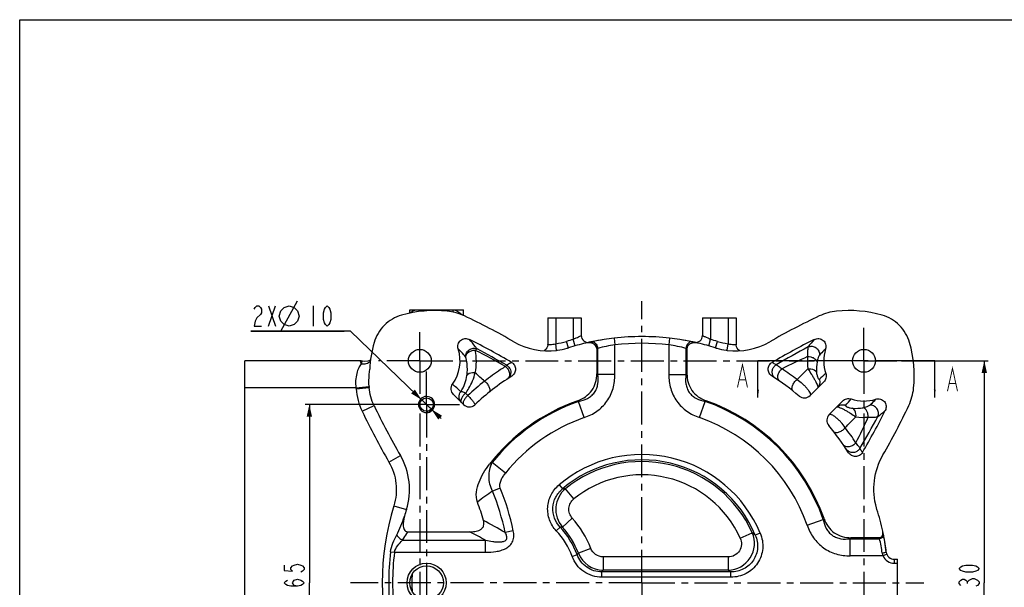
# Model space of a CAD drawing. Header units: millimetres. Extents: x 0 to 1188, y 0 to 840.
# Tile 2 of 3: x 0 to 732, y 418 to 840. Entities that reach past the tile are written whole.
import ezdxf

# ---------------------------------------------------------------- set-up
doc = ezdxf.new("R2010")
doc.units = ezdxf.units.MM
doc.header["$LTSCALE"] = 65.34
doc.linetypes.add('CENTER', pattern=[0.6, 0.375, -0.075, 0.075, -0.075])
doc.layers.get('0').update_dxf_attribs({"linetype": 'CONTINUOUS'})
for name, color, linetype in [('304103000011_DXF_AXIS', 7, 'CONTINUOUS'), ('304103000011DXF_CONTINUOUS_LINE', 7, 'CONTINUOUS'), ('JISHUZILIAO1_DXF_DIMENSION', 7, 'CONTINUOUS'), ('JISHUZILIAO1_DXF_FORMAT', 7, 'CONTINUOUS'), ('JISHUZILIAO1_DXF_HATCHING', 7, 'CONTINUOUS')]:
    doc.layers.add(name, color=color, linetype=linetype)
doc.styles.get("Standard").update_dxf_attribs({"font": 'txt', "width": 0.7})
doc.dimstyles.new('DIMSTYLE_1', dxfattribs={"dimtxt": 15, "dimasz": 9, "dimexe": 1.5, "dimexo": 0, "dimgap": 1.875, "dimtad": 1, "dimdsep": 46, "dimtxsty": 'Standard', "dimblk": '_FILLED', "dimblk1": '_FILLED', "dimblk2": '_FILLED', "dimcen": 0.09, "dimclrt": 5, "dimazin": 2, "dimtp": 0.5, "dimtm": 0.5, "dimtfac": 1, "dimtofl": 0, "dimtmove": 0, "dimatfit": 3, "dimldrblk": '_FILLED', "dimfxl": 0, "dimtolj": 1, "dimarcsym": 0})
doc.dimstyles.new('DIMSTYLE_2', dxfattribs={"dimtxt": 15, "dimasz": 9, "dimexe": 1.5, "dimexo": 0, "dimtad": 1, "dimdsep": 46, "dimtxsty": 'Standard', "dimblk": '_FILLED', "dimblk1": '_FILLED', "dimblk2": '_FILLED', "dimcen": 0.09, "dimclrt": 5, "dimazin": 2, "dimtp": 0.2, "dimtm": 0.2, "dimtfac": 1, "dimtmove": 0, "dimatfit": 2, "dimldrblk": '_FILLED', "dimfxl": 0, "dimtolj": 1, "dimarcsym": 0})
doc.dimstyles.get("Standard").update_dxf_attribs({"dimtxt": 7, "dimasz": 9, "dimexe": 1.5, "dimexo": 0, "dimtad": 1, "dimdsep": 46, "dimtxsty": 'Standard', "dimblk": '_FILLED', "dimblk1": '_FILLED', "dimblk2": '_FILLED', "dimcen": 0.09, "dimclrt": 5, "dimazin": 2, "dimtol": 1, "dimtp": 0.01, "dimtm": 0.01, "dimtfac": 1, "dimtofl": 0, "dimtmove": 0, "dimatfit": 3, "dimldrblk": '_FILLED', "dimfxl": 0, "dimtolj": 1, "dimarcsym": 0})

# ---------------------------------------------------------------- blocks, each defined once
blk = doc.blocks.new('_FILLED')
at = {"color": 0, "linetype": 'ByBlock'}
blk.add_solid([(0, 0), (-1, 0.222), (-1, -0.222)], dxfattribs=at)
blk = doc.blocks.new('*D2')
at = {"layer": 'JISHUZILIAO1_DXF_DIMENSION', "color": 2, "linetype": 'Continuous', "transparency": 16777216}
for p, q in [((277.48, 553.88), (212.23, 553.88)), ((215.23, 553.88), (215.23, 421.38)), ((215.23, 288.88), (215.23, 421.38)), ((273.76, 288.88), (212.23, 288.88))]:
    blk.add_line(p, q, dxfattribs=at)
at = {"layer": 'JISHUZILIAO1_DXF_DIMENSION', "color": 2, "linetype": 'Continuous', "transparency": 16777216, "xscale": 9, "yscale": 9, "zscale": 9}
for p, rotation in [((215.23, 553.88), 90), ((215.23, 288.88), 270)]:
    blk.add_blockref('_FILLED', p, dxfattribs=dict(at, rotation=rotation))
blk = doc.blocks.new('*D3')
at = {"layer": 'JISHUZILIAO1_DXF_DIMENSION', "color": 2, "linetype": 'Continuous', "transparency": 16777216}
for p, q in [((245.72, 608.42), (171.72, 608.42)), ((171.72, 608.42), (241.22, 608.42)), ((302.32, 553.88), (245.72, 608.42)), ((298.72, 557.35), (298.72, 557.35)), ((298.72, 557.35), (302.32, 553.88)), ((305.92, 550.41), (302.32, 553.88)), ((302.32, 553.88), (313.12, 543.47)), ((305.92, 550.41), (305.92, 550.41))]:
    blk.add_line(p, q, dxfattribs=at)
at = {"layer": 'JISHUZILIAO1_DXF_DIMENSION', "color": 2, "linetype": 'Continuous', "transparency": 16777216, "xscale": 9, "yscale": 9, "zscale": 9}
for p, rotation in [((298.72, 557.35), 316.0575198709), ((305.92, 550.41), 136.0575198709)]:
    blk.add_blockref('_FILLED', p, dxfattribs=dict(at, rotation=rotation))
blk = doc.blocks.new('*D9')
at = {"layer": 'JISHUZILIAO1_DXF_DIMENSION', "color": 2, "linetype": 'Continuous', "transparency": 16777216}
for p, q in [((664.32, 586.38), (719.74, 586.38)), ((716.74, 586.38), (716.74, 421.38)), ((716.74, 256.38), (716.74, 421.38)), ((664.32, 256.38), (719.74, 256.38))]:
    blk.add_line(p, q, dxfattribs=at)
at = {"layer": 'JISHUZILIAO1_DXF_DIMENSION', "color": 2, "linetype": 'Continuous', "transparency": 16777216, "xscale": 9, "yscale": 9, "zscale": 9}
for p, rotation in [((716.74, 586.38), 90), ((716.74, 256.38), 270)]:
    blk.add_blockref('_FILLED', p, dxfattribs=dict(at, rotation=rotation))
blk = doc.blocks.new('XSEC_FILLED')
at = {"color": 0, "linetype": 'ByBlock'}
blk.add_solid([(0, 0), (-1, 0.12), (-1, -0.12)], dxfattribs=at)
blk = doc.blocks.new('HATCHING_BL1', base_point=(615.08, 572.71))
at = {"layer": 'JISHUZILIAO1_DXF_HATCHING', "color": 7, "linetype": 'CENTER'}
for p, q in [((568.58, 586.38), (548.58, 586.38)), ((679.92, 586.38), (659.92, 586.38))]:
    blk.add_line(p, q, dxfattribs=at)
at = {"layer": 'JISHUZILIAO1_DXF_HATCHING', "color": 9, "linetype": 'CENTER'}
blk.add_line((659.92, 586.38), (568.58, 586.38), dxfattribs=at)
at = {"layer": 'JISHUZILIAO1_DXF_HATCHING', "color": 7, "linetype": 'Continuous', "const_width": 0.7}
for points in [[(533.34, 566.57), (537.06, 583.57), (540.78, 566.57)], [(689.39, 563.82), (693.11, 580.82), (696.83, 563.82)], [(534.83, 572.24), (539.29, 572.24)], [(690.88, 569.49), (695.34, 569.49)]]:
    blk.add_lwpolyline(points, dxfattribs=at)
at = {"layer": 'JISHUZILIAO1_DXF_HATCHING', "color": 7, "linetype": 'Continuous'}
for points in [[(548.58, 559.03), (548.58, 586.38)], [(679.92, 559.03), (679.92, 586.38)]]:
    blk.add_leader(points, dimstyle='Standard', override={"dimasz": 6, "dimtad": 0, "dimldrblk": 'XSEC_FILLED'}, dxfattribs=at)

msp = doc.modelspace()

# ---------------------------------------------------------------- linework, layer by layer
at = {"color": 2, "linetype": 'Continuous'}
msp.add_arc((302.318, 553.88), 5, 270, 316.0578, dxfattribs=at)
at = {"layer": '304103000011_DXF_AXIS', "color": 7, "linetype": 'CENTER'}
for p, q in [((462.318, 421.38), (462.318, 630.731)), ((297.318, 586.38), (297.318, 607.678)), ((627.318, 586.38), (627.318, 614.125)), ((297.318, 586.38), (266.691, 586.38)), ((297.318, 586.38), (297.318, 232.099)), ((297.318, 586.38), (590.318, 586.38)), ((627.318, 586.38), (590.318, 586.38)), ((627.318, 586.38), (655.165, 586.38)), ((627.318, 586.38), (627.318, 227.264)), ((655.165, 586.38), (664.318, 586.38)), ((302.318, 553.88), (302.318, 578.718)), ((302.318, 553.88), (277.481, 553.88)), ((302.318, 553.88), (302.318, 285.994)), ((302.318, 553.88), (327.155, 553.88)), ((462.318, 421.38), (245.736, 421.38)), ((462.318, 421.38), (671.817, 421.38)), ((462.318, 421.38), (462.318, 202.228))]:
    msp.add_line(p, q, dxfattribs=at)
at = {"layer": '304103000011DXF_CONTINUOUS_LINE', "color": 7, "linetype": 'Continuous'}
for p, q in [((289.818, 621.794), (289.818, 624.38)), ((289.82, 624.38), (329.816, 624.38)), ((329.818, 620.004), (329.818, 624.38)), ((392.318, 618.38), (392.318, 598.311)), ((392.318, 618.38), (417.318, 618.38)), ((417.318, 618.38), (417.318, 605.091)), ((507.318, 618.38), (507.318, 605.091)), ((507.318, 618.38), (532.318, 618.38)), ((532.318, 618.38), (532.318, 598.311)), ((423.164, 600.159), (423.382, 600.206)), ((501.254, 600.206), (501.47, 600.16)), ((392.318, 598.311), (392.154, 597.046)), ((406.831, 595.78), (406.723, 595.748)), ((406.831, 595.779), (406.723, 595.748)), ((407.8, 596.071), (407.687, 596.036)), ((407.8, 596.071), (407.687, 596.037)), ((428.818, 595.495), (428.818, 576.741)), ((495.818, 595.495), (495.818, 576.741)), ((516.949, 596.037), (516.836, 596.071)), ((516.949, 596.036), (516.836, 596.071)), ((533.026, 595.76), (532.524, 596.896)), ((167.318, 256.38), (167.318, 586.38)), ((252.901, 586.38), (167.318, 586.38)), ((254.712, 586.172), (254.815, 586.149)), ((254.748, 586.164), (254.731, 586.168)), ((259.776, 576.322), (260.056, 580.061)), ((597.46, 570.664), (587.346, 560.55)), ((329.803, 553.895), (322.403, 561.296)), ((601.488, 546.408), (611.602, 556.522)), ((637.009, 475.898), (636.686, 476.975)), ((288.357, 459.273), (334.234, 459.273)), ((638.764, 454.88), (617.679, 454.88)), ((643.914, 444.134), (643.914, 444.134)), ((649.867, 438.88), (652.318, 438.88)), ((652.318, 403.88), (652.318, 438.88))]:
    msp.add_line(p, q, dxfattribs=at)
at = {"layer": '304103000011DXF_CONTINUOUS_LINE', "color": 9, "linetype": 'Continuous'}
for p, q in [((297.556, 623.074), (297.402, 624.38)), ((318.389, 623.188), (318.53, 624.38)), ((321.927, 622.623), (322.294, 624.38)), ((398.318, 618.38), (398.318, 599.087)), ((411.318, 618.38), (411.318, 602.334)), ((513.318, 618.38), (513.318, 602.334)), ((526.318, 618.38), (526.318, 599.087)), ((407.686, 596.039), (406.194, 600.811)), ((412.674, 597.521), (411.318, 602.334)), ((417.246, 605.063), (417.318, 605.091)), ((417.296, 605.083), (417.318, 605.091)), ((424.991, 600.544), (425.15, 600.578)), ((441.711, 603.232), (442.274, 598.264)), ((482.925, 603.232), (482.362, 598.264)), ((499.488, 600.577), (499.645, 600.544)), ((511.962, 597.521), (513.318, 602.334)), ((516.95, 596.039), (518.443, 600.811)), ((398.946, 594.199), (398.318, 599.087)), ((429.546, 576.225), (429.546, 595.649)), ((442.274, 576.225), (442.274, 598.264)), ((482.362, 598.264), (482.362, 576.225)), ((495.09, 595.649), (495.09, 576.225)), ((525.691, 594.2), (526.318, 599.088)), ((442.274, 576.225), (429.546, 576.225)), ((482.362, 576.225), (495.09, 576.225)), ((249.819, 566.38), (167.318, 566.38)), ((249.819, 566.381), (259.582, 567.2)), ((249.893, 565.535), (259.65, 566.434)), ((332.911, 560.546), (331.239, 562.218)), ((419.506, 544.176), (415.316, 556.194)), ((505.13, 544.176), (509.32, 556.194)), ((254.483, 548.836), (263.33, 553.046)), ((274.371, 511.145), (282.84, 516.073)), ((360.899, 502.779), (350.973, 510.745)), ((357.106, 491.817), (351.396, 489.516)), ((400.753, 494.199), (403.296, 491.191)), ((411.698, 483.663), (405.487, 491.305)), ((278.018, 478.649), (287.374, 475.741)), ((410.596, 469.425), (403.282, 462.83)), ((585.113, 464.192), (597.132, 468.382)), ((398.732, 460.025), (401.612, 462.712)), ((366.768, 459.986), (360.742, 458.725)), ((535.407, 454.538), (544.376, 458.607)), ((550.231, 458.314), (546.6, 456.788)), ((617.162, 454.152), (638.912, 454.153)), ((617.162, 441.425), (617.162, 454.152)), ((641.855, 456.855), (641.89, 456.68)), ((284.494, 453.057), (346.193, 453.057)), ((346.193, 444.057), (346.193, 453.057)), ((424.345, 446.959), (415.144, 443.447)), ((275.581, 444.413), (278.464, 444.057)), ((278.464, 444.057), (346.193, 444.057)), ((410.462, 440.981), (414.158, 442.344)), ((433.545, 440.622), (433.545, 430.774)), ((526.439, 440.622), (433.545, 440.622)), ((526.439, 440.622), (526.439, 430.774)), ((641.557, 441.425), (617.162, 441.425)), ((644.327, 442.577), (641.557, 441.425)), ((649.867, 438.88), (649.867, 435.88)), ((649.867, 435.88), (652.318, 435.88)), ((432.638, 425.524), (432.638, 429.463)), ((528.441, 429.463), (432.638, 429.463)), ((528.441, 425.524), (432.638, 425.524)), ((526.439, 430.774), (433.545, 430.774)), ((528.441, 425.524), (528.441, 429.463))]:
    msp.add_line(p, q, dxfattribs=at)
at = {"layer": '304103000011DXF_CONTINUOUS_LINE', "color": 7, "linetype": 'Continuous'}
for points in [[(392.154, 597.046), (391.72, 595.952), (391.071, 595.027), (390.298, 594.325), (389.644, 593.938)], [(532.524, 596.896), (532.32, 598.171), (532.318, 598.311)], [(535.004, 593.943), (534.592, 594.152), (533.754, 594.826), (533.026, 595.76)], [(260.7, 586.944), (260.694, 586.94), (258.712, 586.185), (256.235, 585.957), (254.757, 586.162)]]:
    msp.add_lwpolyline(points, dxfattribs=at)
for centre, radius in [((297.318, 586.38), 8.5), ((627.318, 586.38), 8.5), ((302.318, 553.88), 5), ((302.318, 421.38), 12.5)]:
    msp.add_circle(centre, radius, dxfattribs=at)
at = {"layer": '304103000011DXF_CONTINUOUS_LINE', "color": 9, "linetype": 'Continuous'}
msp.add_circle((302.318, 421.38), 14.5, dxfattribs=at)
at = {"layer": '304103000011DXF_CONTINUOUS_LINE', "color": 7, "linetype": 'Continuous'}
for centre, radius, start, end in [((308.511, 533.502), 90.267, 84.187079, 105.899765), ((616.125, 533.502), 90.267, 74.100239, 95.812924), ((117.346, 167.199), 500.215, 60.026804, 64.781888), ((807.29, 167.199), 500.215, 115.218111, 119.973196), ((119.952, 169.942), 482.446, 59.403798, 63.634961), ((392.58, 644.537), 50.789, 240.085838, 277.213346), ((422.318, 605.091), 5, 180, 279.815661), ((460.694, 430.687), 173.569, 102.758119, 103.044873), ((457.481, 444.196), 159.694, 102.407278, 102.918485), ((460.68, 430.746), 173.508, 101.870219, 102.758148), ((462.318, 421.38), 183.016, 98.82526, 102.351588), ((461.243, 427.834), 176.474, 98.801878, 101.802361), ((462.29, 421.55), 182.844, 96.462319, 98.824739), ((462.318, 421.38), 183.016, 83.534923, 96.465077), ((462.256, 420.882), 183.518, 81.179296, 83.533246), ((462.318, 421.38), 183.016, 77.648453, 81.174494), ((463.042, 425.903), 178.436, 78.214403, 81.181482), ((463.952, 430.73), 173.525, 76.969175, 78.129744), ((502.318, 605.091), 5, 260.182835, 0.000013), ((471.056, 461.619), 141.839, 77.133211, 77.619616), ((532.056, 644.537), 50.789, 262.786622, 299.914174), ((804.679, 169.951), 482.436, 116.364997, 120.596247), ((350.205, 575.164), 90.281, 164.087746, 176.891084), ((297.318, 586.38), 29.887, 324.649442, 17.152197), ((392.592, 644.73), 50.978, 277.171847, 277.882669), ((392.557, 644.948), 51.199, 277.888572, 286.062972), ((392.615, 644.731), 50.974, 286.193626, 286.547128), ((392.632, 644.674), 50.915, 286.547067, 287.198698), ((462.318, 421.38), 183, 103.169663, 107.332227), ((422.897, 589.882), 9.948, 91.96042, 103.208218), ((501.738, 589.876), 9.954, 76.793839, 87.825283), ((462.318, 421.38), 183, 72.667773, 76.830337), ((532.004, 644.674), 50.914, 252.801298, 253.440614), ((532.023, 644.738), 50.981, 253.440578, 253.932518), ((532.079, 644.948), 51.199, 253.937007, 262.085951), ((532.044, 644.731), 50.98, 262.091795, 262.828143), ((627.318, 586.38), 29.887, 162.847798, 198.449575), ((574.44, 575.187), 90.267, 354.187075, 15.899765), ((252.901, 578.38), 8, 76.907215, 90), ((462.318, 421.38), 181.5, 122.198857, 133.166222), ((462.318, 421.38), 181.5, 49.895193, 57.801143), ((350.842, 574.836), 91.578, 184.782678, 185.26404), ((302.318, 553.88), 6, 90, 88.457923), ((462.318, 421.38), 143.5, 109.400693, 142.135786), ((462.318, 421.38), 143.5, 19.400693, 70.599307), ((583.103, 564.793), 6, 229.895193, 315), ((627.318, 586.38), 29.887, 251.550425, 287.152147), ((719.308, 770.019), 504.968, 205.446971, 210.191665), ((334.046, 558.138), 6, 225, 313.166222), ((210.876, 763.748), 482.45, 329.403816, 333.634945), ((208.137, 766.352), 500.215, 330.026804, 334.781889), ((605.731, 542.166), 6, 135, 220.104807), ((462.318, 421.38), 181.5, 32.198857, 40.104807), ((462.318, 421.38), 183.195, 162.738248, 164.356393), ((182.318, 421.38), 168.788, 15.915106, 20.772997), ((462.318, 421.38), 183, 12.10048, 17.332227), ((471.915, 422.88), 173.303, 11.8114, 12.045809), ((462.318, 421.38), 183.016, 7.141953, 11.877875), ((471.951, 422.887), 173.266, 11.305888, 11.811409), ((468.274, 422.231), 177, 7.108489, 11.222554), ((649.867, 444.88), 6, 187.141953, 270.000003), ((462.318, 421.38), 170.872, 177.698544, 182.301456)]:
    msp.add_arc(centre, radius, start, end, dxfattribs=at)
at = {"layer": '304103000011DXF_CONTINUOUS_LINE', "color": 9, "linetype": 'Continuous'}
for centre, radius, start, end in [((392.442, 644.799), 46.088, 277.324428, 287.35964), ((462.318, 421.38), 188.003, 105.739977, 107.369309), ((462.318, 421.38), 188.003, 72.630691, 74.260023), ((532.194, 644.799), 46.088, 252.640361, 262.675572), ((649.22, 548.657), 79.518, 137.668378, 142.787646), ((115.959, 149.955), 496.843, 60.45945, 63.386048), ((30.263, 11.825), 660.497, 59.863374, 62.051512), ((464.23, 430.752), 168.505, 101.878153, 102.131198), ((457.912, 489.863), 109.523, 98.208973, 105.010502), ((462.318, 421.38), 178.016, 83.534923, 96.465077), ((466.55, 489.017), 110.385, 75.01587, 81.76443), ((460.446, 430.84), 168.411, 77.875612, 78.128657), ((937.876, -55.864), 741.481, 118.340046, 120.441859), ((730.63, 262.392), 357.883, 113.933173, 117.304002), ((626.868, 585.922), 41.576, 175.056795, 187.606629), ((625.889, 580.063), 33.894, 170.622418, 183.507766), ((449.392, 404.691), 211.14, 52.614288, 56.325391), ((457.476, 426.948), 182.66, 127.825526, 132.996261), ((-362.756, -226.458), 1066.71, 48.400166, 48.901243), ((854.38, 284.6), 388.185, 131.144847, 132.080414), ((350.816, 574.834), 101.351, 184.78431, 185.264267), ((-296.078, -82.886), 898.173, 46.014908, 46.542972), ((462.318, 421.38), 142.772, 109.220717, 141.249741), ((462.318, 421.38), 142.772, 19.220717, 70.779283), ((344.083, 796.969), 363.381, 317.887649, 318.887084), ((719.312, 770.021), 514.771, 205.447016, 210.191708), ((621.012, 584.742), 33.686, 266.452346, 279.417671), ((590.226, 607.53), 78.537, 307.177317, 312.35992), ((462.318, 421.38), 130.044, 109.220717, 141.249732), ((462.318, 421.38), 130.044, 19.220717, 70.779283), ((303.316, 689.7), 357.899, 332.695966, 336.066644), ((626.853, 585.643), 41.29, 262.349996, 274.987086), ((9.907, 882.95), 712.984, 329.516167, 331.701992), ((445.623, 408.45), 211.148, 33.67474, 37.385707), ((462.318, 421.38), 95.356, 22.787849, 130.213365), ((462.318, 421.38), 91.417, 22.787848, 130.213365), ((429.967, 389.239), 144.927, 123.02904, 123.950238), ((462.318, 421.38), 90.107, 24.402063, 129.102631), ((462.318, 421.38), 80.259, 24.402062, 129.102631), ((182.318, 421.38), 188.447, 11.821536, 21.948726), ((418.336, 475.988), 19.993, 129.991556, 221.155245), ((411.382, 357.135), 134.3, 92.516018, 93.451936), ((420.475, 383.67), 126.393, 123.129959, 129.467758), ((182.318, 421.38), 182.29, 11.821536, 21.948727), ((462.318, 421.38), 192.993, 162.738248, 197.261752), ((357.318, 421.38), 71.741, 20.887438, 42.043534), ((-63.015, -285.798), 856.671, 60.352967, 61.584972), ((408.124, 382.135), 80.84, 93.43353, 94.620222), ((357.318, 421.38), 60.583, 20.244721, 43.018824), ((357.318, 421.38), 61.893, 20.887438, 42.043534), ((0.645, -197.187), 736.356, 62.013269, 63.06197), ((357.318, 421.38), 56.644, 20.244721, 43.018824), ((526.001, 450.752), 19.983, 271.256158, 23.144952), ((416.236, 299.642), 204.181, 50.3219, 51.128136), ((472.001, 420.699), 170.23, 11.333635, 11.583539), ((512.663, 424.755), 129.626, 8.282351, 13.108182), ((462.318, 421.38), 188.152, 172.968531, 187.031462), ((462.318, 421.38), 185.247, 172.968527, 187.031473), ((283.789, 559.766), 175.454, 317.991028, 318.474148), ((433.751, 450.769), 19.996, 201.477569, 269.409869), ((649.868, 444.881), 9, 202.582644, 269.997957), ((199.476, 591.98), 284.211, 325.123012, 325.44437), ((434.423, 287.997), 169.859, 56.392061, 57.199152)]:
    msp.add_arc(centre, radius, start, end, dxfattribs=at)
for points, knots in [([(289.986, 621.836), (290.141, 622.075), (290.637, 622.551), (292.068, 623.502), (293.408, 624.055), (294.398, 624.38)], [0, 0, 0, 0, 0.1659968, 0.3934197, 1, 1, 1, 1]), ([(322.7, 624.38), (323.972, 623.968), (326.177, 622.885), (328.084, 621.345), (328.823, 620.545)], [0, 0, 0, 0, 0.5512531, 1, 1, 1, 1]), ([(339.823, 595.287), (339.41, 595.86), (337.639, 598.247), (335.727, 600.53), (334.201, 602.206)], [0, 0, 0, 0, 0.2375354, 1, 1, 1, 1]), ([(411.318, 602.334), (412.003, 602.687), (413.968, 603.662), (415.97, 604.565), (417.296, 605.083)], [0, 0, 0, 0, 0.3513306, 1, 1, 1, 1]), ([(426.201, 600.497), (427.102, 600.25), (428.772, 598.762), (429.43, 596.753), (429.546, 595.649)], [0, 0, 0, 0, 0.4571455, 1, 1, 1, 1]), ([(498.435, 600.497), (497.534, 600.25), (495.864, 598.763), (495.206, 596.753), (495.09, 595.649)], [0, 0, 0, 0, 0.4571444, 1, 1, 1, 1]), ([(507.318, 605.091), (507.319, 605.109), (507.382, 605.056), (507.435, 605.05), (507.574, 604.985), (507.79, 604.903), (507.985, 604.821), (508.095, 604.774)], [0, 0, 0, 0, 0.0643935, 0.1445251, 0.2560373, 0.5706157, 1, 1, 1, 1]), ([(508.095, 604.774), (508.429, 604.635), (510.196, 603.879), (511.931, 603.049), (513.318, 602.334)], [0, 0, 0, 0, 0.1880977, 1, 1, 1, 1]), ([(331.323, 589.443), (330.918, 589.927), (329.19, 591.925), (327.338, 593.816), (325.875, 595.194)], [0, 0, 0, 0, 0.2390013, 1, 1, 1, 1]), ([(331.323, 589.443), (331.284, 590.44), (331.763, 592.509), (333.865, 594.86), (336.811, 595.981), (338.91, 595.683), (339.823, 595.287)], [0, 0, 0, 0, 0.2474389, 0.500492, 0.7532245, 1, 1, 1, 1]), ([(338.533, 594.155), (337.682, 594.176), (335.965, 593.934), (333.17, 592.745), (331.451, 590.804), (331.323, 589.443)], [0, 0, 0, 0, 0.2780418, 0.5537198, 1, 1, 1, 1]), ([(338.455, 577.391), (339.047, 580.187), (339.635, 585.821), (339.061, 591.447), (338.533, 594.155)], [0, 0, 0, 0, 0.5088111, 1, 1, 1, 1]), ([(338.533, 594.155), (338.761, 594.435), (339.14, 594.856), (339.612, 595.239), (339.823, 595.287)], [0, 0, 0, 0, 0.6256203, 1, 1, 1, 1]), ([(392.318, 598.311), (392.318, 598.367), (392.499, 598.486), (393.075, 598.552), (394.31, 598.601), (396.154, 598.683), (397.568, 598.912), (398.318, 599.088)], [0, 0, 0, 0, 0.027581, 0.0852622, 0.2999909, 0.6213098, 1, 1, 1, 1]), ([(526.318, 599.088), (527.067, 598.912), (528.482, 598.683), (530.326, 598.601), (531.561, 598.552), (532.137, 598.486), (532.318, 598.367), (532.318, 598.311)], [0, 0, 0, 0, 0.3785941, 0.6998766, 0.9146722, 0.9724074, 1, 1, 1, 1]), ([(585.892, 596.747), (585.767, 596.402), (585.584, 595.507), (585.318, 593.094), (585.35, 591.022), (585.447, 589.504)], [0, 0, 0, 0, 0.1514354, 0.3736772, 1, 1, 1, 1]), ([(585.892, 596.747), (586.819, 597.148), (588.96, 597.436), (591.94, 596.245), (594.023, 593.8), (594.444, 591.678), (594.366, 590.667)], [0, 0, 0, 0, 0.2464582, 0.4993619, 0.7526853, 1, 1, 1, 1]), ([(598.761, 595.194), (598.36, 594.817), (596.845, 593.358), (595.394, 591.832), (594.366, 590.667)], [0, 0, 0, 0, 0.2614059, 1, 1, 1, 1]), ([(252.901, 586.38), (252.912, 586.374), (252.916, 586.315), (252.971, 586.221), (253.031, 586.04), (253.182, 585.674), (253.426, 585.047), (253.645, 584.505), (253.773, 584.191)], [0, 0, 0, 0, 0.0161166, 0.0641502, 0.1439421, 0.2551471, 0.5692856, 1, 1, 1, 1]), ([(253.773, 584.192), (255.017, 584.055), (257.51, 584.209), (259.766, 585.328), (260.683, 586.076)], [0, 0, 0, 0, 0.5139325, 1, 1, 1, 1]), ([(254.172, 585.742), (254.13, 585.65), (253.939, 585.149), (253.839, 584.62), (253.773, 584.191)], [0, 0, 0, 0, 0.1887546, 1, 1, 1, 1]), ([(254.712, 586.172), (254.616, 586.194), (254.347, 586.109), (254.234, 585.875), (254.172, 585.742)], [0, 0, 0, 0, 0.4006833, 1, 1, 1, 1]), ([(332.321, 575.452), (332.49, 576.654), (332.887, 581.337), (332.279, 586.095), (331.323, 589.443)], [0, 0, 0, 0, 0.2584352, 1, 1, 1, 1]), ([(585.447, 589.504), (586.245, 589.545), (587.844, 589.395), (590.497, 588.453), (592.188, 586.818), (592.447, 585.586)], [0, 0, 0, 0, 0.2818814, 0.5559216, 1, 1, 1, 1]), ([(594.366, 590.667), (594.153, 590.426), (593.749, 589.8), (592.992, 588.136), (592.624, 586.66), (592.447, 585.586)], [0, 0, 0, 0, 0.1764077, 0.4040307, 1, 1, 1, 1]), ([(253.773, 584.191), (253.04, 583.268), (251.702, 580.949), (249.665, 575.075), (249.376, 569.902), (249.819, 566.38)], [0, 0, 0, 0, 0.190103, 0.4274185, 1, 1, 1, 1]), ([(360.923, 582.212), (359.72, 581.431), (354.441, 577.949), (349.31, 574.241), (345.458, 571.228)], [0, 0, 0, 0, 0.2267511, 1, 1, 1, 1]), ([(360.923, 582.212), (361.096, 582.413), (361.383, 582.717), (361.723, 582.998), (361.874, 583.043)], [0, 0, 0, 0, 0.6281883, 1, 1, 1, 1]), ([(360.923, 582.212), (361.711, 581.615), (363.044, 580.096), (364.068, 577.39), (363.968, 574.691), (362.944, 573.26), (362.313, 572.844)], [0, 0, 0, 0, 0.2755198, 0.5473728, 0.7895064, 1, 1, 1, 1]), ([(365.51, 585.22), (365.24, 585.069), (364.013, 584.369), (362.806, 583.632), (361.874, 583.043)], [0, 0, 0, 0, 0.2192967, 1, 1, 1, 1]), ([(361.874, 583.043), (363.11, 582.341), (365.13, 579.962), (365.041, 576.837), (364.509, 575.527)], [0, 0, 0, 0, 0.5011712, 1, 1, 1, 1]), ([(560.324, 574.569), (559.82, 575.239), (559.093, 576.824), (559.092, 579.427), (560.152, 581.811), (561.459, 582.979), (562.194, 583.399)], [0, 0, 0, 0, 0.2484923, 0.4984139, 0.7492377, 1, 1, 1, 1]), ([(559.126, 585.22), (559.357, 585.091), (560.391, 584.502), (561.409, 583.888), (562.194, 583.399)], [0, 0, 0, 0, 0.2228565, 1, 1, 1, 1]), ([(562.194, 583.399), (562.413, 583.299), (562.944, 582.98), (564.386, 582.006), (565.58, 581.095), (566.464, 580.402)], [0, 0, 0, 0, 0.1383153, 0.3545745, 1, 1, 1, 1]), ([(564.76, 571.207), (564.169, 571.61), (563.238, 573.036), (563.273, 575.661), (564.354, 578.3), (565.682, 579.802), (566.464, 580.402)], [0, 0, 0, 0, 0.2033185, 0.444232, 0.7198407, 1, 1, 1, 1]), ([(585.658, 580.418), (586.345, 580.502), (588.638, 580.554), (591.362, 579.492), (592.058, 577.99)], [0, 0, 0, 0, 0.2946217, 1, 1, 1, 1]), ([(585.658, 580.418), (586.597, 579.06), (587.993, 576.915), (589.767, 573.981), (591.023, 571.763), (592.054, 569.786), (592.77, 568.141), (593.126, 567.055), (593.152, 566.357), (593.01, 566.215)], [0, 0, 0, 0, 0.306101, 0.4738964, 0.6356543, 0.777832, 0.8890253, 0.9626726, 1, 1, 1, 1]), ([(592.058, 577.99), (592.096, 577.374), (592.235, 576.399), (592.578, 575.095), (592.937, 574.133), (593.33, 573.363), (593.687, 572.894), (593.98, 572.638), (594.18, 572.669), (594.229, 572.713)], [0, 0, 0, 0, 0.3066938, 0.4879502, 0.6701428, 0.8179211, 0.9137786, 0.9673089, 1, 1, 1, 1]), ([(327.677, 563.367), (328.984, 565.287), (330.986, 569.201), (332.039, 573.45), (332.321, 575.452)], [0, 0, 0, 0, 0.5345096, 1, 1, 1, 1]), ([(331.239, 562.218), (332.142, 563.445), (335.247, 568.136), (337.456, 573.418), (338.455, 577.391)], [0, 0, 0, 0, 0.2711796, 1, 1, 1, 1]), ([(338.455, 577.391), (337.808, 577.49), (335.663, 577.619), (333.08, 576.8), (332.321, 575.452)], [0, 0, 0, 0, 0.2973362, 1, 1, 1, 1]), ([(345.458, 571.228), (346.23, 570.626), (347.261, 569.546), (348.322, 567.924), (348.914, 566.68), (349.264, 565.485), (349.353, 564.404), (349.164, 563.486), (348.818, 563.014), (348.615, 562.851)], [0, 0, 0, 0, 0.2992874, 0.4497607, 0.5916016, 0.7190535, 0.8285444, 0.9202776, 1, 1, 1, 1]), ([(415.316, 556.194), (417.577, 556.603), (420.955, 557.635), (424.823, 560.217), (427.203, 562.808), (428.846, 565.918), (430.007, 570.421), (429.891, 573.951), (429.546, 576.225)], [0, 0, 0, 0, 0.2487831, 0.3741938, 0.4998884, 0.6255841, 0.7510063, 1, 1, 1, 1]), ([(419.506, 544.176), (422.815, 545.329), (429.196, 548.467), (436.842, 555.969), (441.402, 565.662), (442.274, 572.72), (442.274, 576.225)], [0, 0, 0, 0, 0.2501439, 0.4999489, 0.7497875, 1, 1, 1, 1]), ([(482.362, 576.225), (482.362, 572.721), (483.234, 565.664), (487.792, 555.972), (495.439, 548.468), (501.82, 545.33), (505.13, 544.176)], [0, 0, 0, 0, 0.2501538, 0.4999672, 0.7497978, 1, 1, 1, 1]), ([(495.09, 576.225), (494.745, 573.952), (494.629, 570.423), (495.788, 565.92), (497.431, 562.81), (499.811, 560.219), (503.679, 557.635), (507.058, 556.604), (509.32, 556.194)], [0, 0, 0, 0, 0.2489105, 0.3743087, 0.4999911, 0.6256969, 0.7511319, 1, 1, 1, 1]), ([(574.616, 563.968), (574.403, 564.137), (574.035, 564.616), (573.808, 565.551), (573.863, 566.653), (574.313, 568.342), (575.475, 570.428), (576.82, 571.854), (577.592, 572.456)], [0, 0, 0, 0, 0.0824358, 0.1760122, 0.286259, 0.4135501, 0.7031079, 1, 1, 1, 1]), ([(577.592, 572.456), (579.019, 571.519), (581.053, 569.89), (583.509, 567.511), (585.127, 565.699), (586.387, 564.013), (587.145, 562.719), (587.476, 561.816), (587.606, 561.2), (587.52, 560.725), (587.346, 560.55)], [0, 0, 0, 0, 0.3200092, 0.486047, 0.6409757, 0.7749079, 0.8803323, 0.9210652, 0.9538173, 1, 1, 1, 1]), ([(593.01, 566.214), (593.821, 567.026), (594.978, 569.205), (594.684, 571.648), (594.229, 572.713)], [0, 0, 0, 0, 0.4976751, 1, 1, 1, 1]), ([(328.143, 555.555), (327.163, 556.536), (325.889, 559.336), (326.826, 562.255), (327.677, 563.367)], [0, 0, 0, 0, 0.4974547, 1, 1, 1, 1]), ([(331.239, 562.218), (330.539, 562.603), (329.559, 563.086), (328.34, 563.41), (327.855, 563.427), (327.677, 563.367)], [0, 0, 0, 0, 0.6311677, 0.8519888, 1, 1, 1, 1]), ([(331.239, 562.218), (330.598, 561.655), (329.728, 560.745), (328.78, 559.4), (327.969, 557.967), (327.472, 556.226), (328.143, 555.555)], [0, 0, 0, 0, 0.3313055, 0.4880965, 0.6313087, 1, 1, 1, 1]), ([(332.911, 560.546), (332.27, 559.982), (331.147, 558.797), (330.066, 557.159), (329.569, 555.88), (329.37, 554.921), (329.523, 554.175), (329.803, 553.895)], [0, 0, 0, 0, 0.3266525, 0.6218117, 0.7451127, 0.8482517, 1, 1, 1, 1]), ([(332.911, 560.546), (333.627, 559.882), (334.976, 558.513), (336.484, 556.756), (337.454, 555.451), (337.925, 554.682), (338.182, 554.184), (338.222, 553.828), (338.151, 553.761)], [0, 0, 0, 0, 0.3363542, 0.6617188, 0.7953548, 0.898632, 0.9664175, 1, 1, 1, 1]), ([(631.605, 553.428), (631.983, 553.763), (633.544, 555.174), (635.036, 556.66), (636.132, 557.823)], [0, 0, 0, 0, 0.240245, 1, 1, 1, 1]), ([(607.152, 552.072), (607.963, 552.884), (610.142, 554.041), (612.586, 553.746), (613.65, 553.291)], [0, 0, 0, 0, 0.4976751, 1, 1, 1, 1]), ([(607.152, 552.072), (607.294, 552.215), (607.993, 552.188), (609.078, 551.833), (610.723, 551.117), (612.699, 550.086), (614.918, 548.831), (617.852, 547.057), (619.995, 545.657), (621.356, 544.72)], [0, 0, 0, 0, 0.0373219, 0.1109956, 0.2221288, 0.3642161, 0.5259552, 0.6937557, 1, 1, 1, 1]), ([(613.65, 553.291), (613.607, 553.242), (613.575, 553.042), (613.831, 552.75), (614.299, 552.392), (615.069, 552), (616.032, 551.641), (617.336, 551.297), (618.312, 551.159), (618.927, 551.12)], [0, 0, 0, 0, 0.0326773, 0.0861902, 0.1819378, 0.3295935, 0.5117933, 0.6932193, 1, 1, 1, 1]), ([(621.356, 544.72), (621.439, 545.407), (621.492, 547.7), (620.43, 550.424), (618.927, 551.12)], [0, 0, 0, 0, 0.2946218, 1, 1, 1, 1]), ([(626.524, 551.51), (627.597, 551.687), (629.073, 552.055), (630.737, 552.811), (631.363, 553.215), (631.605, 553.428)], [0, 0, 0, 0, 0.5958084, 0.8235549, 1, 1, 1, 1]), ([(630.442, 544.509), (630.483, 545.307), (630.332, 546.906), (629.391, 549.559), (627.755, 551.25), (626.524, 551.51)], [0, 0, 0, 0, 0.2818809, 0.5559209, 1, 1, 1, 1]), ([(637.685, 544.954), (638.086, 545.881), (638.374, 548.022), (637.183, 551.003), (634.738, 553.086), (632.615, 553.506), (631.605, 553.428)], [0, 0, 0, 0, 0.2464579, 0.4993619, 0.7526856, 1, 1, 1, 1]), ([(613.394, 536.654), (612.456, 538.082), (610.827, 540.117), (608.447, 542.573), (606.634, 544.192), (604.948, 545.451), (603.654, 546.208), (602.753, 546.539), (602.136, 546.669), (601.662, 546.582), (601.488, 546.408)], [0, 0, 0, 0, 0.3201512, 0.4862505, 0.6412252, 0.7751443, 0.8804698, 0.9211414, 0.9538459, 1, 1, 1, 1]), ([(630.442, 544.509), (631.959, 544.412), (634.031, 544.38), (636.444, 544.646), (637.339, 544.829), (637.685, 544.954)], [0, 0, 0, 0, 0.6261174, 0.8484881, 1, 1, 1, 1]), ([(613.394, 536.654), (612.791, 535.882), (611.365, 534.538), (609.279, 533.375), (607.59, 532.926), (606.489, 532.87), (605.554, 533.097), (605.074, 533.465), (604.906, 533.679)], [0, 0, 0, 0, 0.2968925, 0.5864509, 0.7137421, 0.8239888, 0.9175649, 1, 1, 1, 1]), ([(621.34, 525.527), (620.739, 524.745), (619.238, 523.416), (616.598, 522.335), (613.973, 522.301), (612.548, 523.232), (612.144, 523.822)], [0, 0, 0, 0, 0.2801592, 0.555768, 0.7966815, 1, 1, 1, 1]), ([(624.337, 521.256), (623.917, 520.521), (622.749, 519.215), (620.365, 518.154), (617.762, 518.156), (616.176, 518.882), (615.507, 519.387)], [0, 0, 0, 0, 0.2507623, 0.5015861, 0.7515077, 1, 1, 1, 1]), ([(624.337, 521.256), (624.237, 521.476), (623.917, 522.006), (622.944, 523.448), (622.032, 524.642), (621.34, 525.527)], [0, 0, 0, 0, 0.1383087, 0.3545567, 1, 1, 1, 1]), ([(626.158, 518.189), (626.028, 518.42), (625.44, 519.453), (624.825, 520.472), (624.337, 521.256)], [0, 0, 0, 0, 0.2228564, 1, 1, 1, 1]), ([(274.371, 511.145), (277.171, 506.333), (280.789, 495.412), (279.67, 483.968), (278.018, 478.649)], [0, 0, 0, 0, 0.4998773, 1, 1, 1, 1]), ([(351.396, 489.516), (350.52, 491.149), (349.203, 494.647), (348.405, 501.941), (349.626, 507.412), (350.973, 510.745)], [0, 0, 0, 0, 0.2544217, 0.5062982, 1, 1, 1, 1]), ([(357.106, 491.817), (356.372, 493.638), (357.18, 496.938), (359.079, 500.351), (360.269, 501.994), (360.899, 502.779)], [0, 0, 0, 0, 0.4938822, 0.7468814, 1, 1, 1, 1]), ([(398.732, 460.025), (396.567, 462.345), (393.113, 467.907), (391.682, 477.587), (394.243, 487.031), (398.328, 492.149), (400.753, 494.199)], [0, 0, 0, 0, 0.250022, 0.4999534, 0.7499079, 1, 1, 1, 1]), ([(401.612, 462.712), (399.792, 464.639), (396.874, 469.265), (395.651, 477.352), (397.818, 485.24), (401.261, 489.491), (403.296, 491.191)], [0, 0, 0, 0, 0.2499968, 0.4999511, 0.7499295, 1, 1, 1, 1]), ([(410.596, 469.425), (409.709, 470.409), (408.307, 472.755), (407.783, 476.805), (408.925, 480.725), (410.67, 482.827), (411.698, 483.663)], [0, 0, 0, 0, 0.2500717, 0.5000488, 0.7499674, 1, 1, 1, 1]), ([(280.144, 456.906), (281.284, 459.141), (283.311, 463.73), (285.076, 468.421), (285.909, 470.779)], [0, 0, 0, 0, 0.5007425, 1, 1, 1, 1]), ([(597.132, 468.382), (597.541, 466.121), (598.572, 462.743), (601.155, 458.875), (603.745, 456.495), (606.855, 454.852), (611.359, 453.691), (614.889, 453.808), (617.162, 454.152)], [0, 0, 0, 0, 0.2487831, 0.3741938, 0.4998884, 0.6255841, 0.7510063, 1, 1, 1, 1]), ([(585.113, 464.192), (586.267, 460.883), (589.405, 454.503), (596.907, 446.856), (606.599, 442.297), (613.657, 441.425), (617.162, 441.425)], [0, 0, 0, 0, 0.2501439, 0.4999489, 0.7497875, 1, 1, 1, 1]), ([(275.581, 444.413), (275.856, 446.642), (277.19, 450.95), (279.142, 454.943), (280.144, 456.906)], [0, 0, 0, 0, 0.5048039, 1, 1, 1, 1]), ([(280.144, 456.906), (280.65, 456.127), (281.999, 454.683), (283.6, 453.548), (284.494, 453.057)], [0, 0, 0, 0, 0.4766874, 1, 1, 1, 1]), ([(284.494, 453.057), (284.857, 453.553), (286.254, 455.555), (287.497, 457.662), (288.357, 459.273)], [0, 0, 0, 0, 0.2517421, 1, 1, 1, 1]), ([(346.193, 444.057), (348.757, 444.057), (352.621, 444.269), (357.648, 445.357), (361.251, 446.762), (364.436, 449.015), (366.614, 452.304), (367.321, 456.162), (367.03, 458.732), (366.768, 459.986)], [0, 0, 0, 0, 0.2502479, 0.3754369, 0.5005516, 0.6254587, 0.7501115, 0.8749212, 1, 1, 1, 1]), ([(346.193, 453.057), (347.935, 452.668), (350.568, 452.149), (354.118, 451.732), (356.356, 451.653), (358.142, 451.797), (359.463, 452.066), (360.718, 452.585), (361.724, 453.563), (362.054, 454.929), (361.845, 456.274), (361.377, 457.54), (360.964, 458.337), (360.742, 458.725)], [0, 0, 0, 0, 0.2495162, 0.374333, 0.4991996, 0.5617121, 0.624292, 0.6869513, 0.7495192, 0.8120989, 0.8748449, 0.9374719, 1, 1, 1, 1]), ([(535.407, 454.538), (536.081, 453.053), (536.74, 449.704), (535.171, 444.843), (531.393, 441.405), (528.07, 440.622), (526.439, 440.622)], [0, 0, 0, 0, 0.2501187, 0.4999629, 0.749817, 1, 1, 1, 1]), ([(550.231, 458.314), (551.726, 454.756), (553.076, 446.806), (549.157, 435.393), (540.154, 427.357), (532.3, 425.524), (528.441, 425.524)], [0, 0, 0, 0, 0.2501187, 0.4999858, 0.7498636, 1, 1, 1, 1]), ([(546.6, 456.788), (547.875, 453.82), (549.085, 447.179), (545.862, 437.582), (538.264, 430.89), (531.672, 429.436), (528.441, 429.463)], [0, 0, 0, 0, 0.2500956, 0.4999889, 0.7498923, 1, 1, 1, 1]), ([(641.15, 455.103), (641.007, 454.971), (640.35, 454.478), (639.533, 454.215), (638.912, 454.152)], [0, 0, 0, 0, 0.2374657, 1, 1, 1, 1]), ([(641.855, 456.855), (641.913, 456.557), (641.822, 455.87), (641.406, 455.338), (641.15, 455.103)], [0, 0, 0, 0, 0.4661868, 1, 1, 1, 1]), ([(278.464, 444.057), (278.764, 445.883), (280.762, 449.154), (283.241, 451.774), (284.494, 453.057)], [0, 0, 0, 0, 0.5077699, 1, 1, 1, 1]), ([(433.545, 440.622), (431.595, 440.622), (427.594, 441.828), (425.04, 445.136), (424.345, 446.959)], [0, 0, 0, 0, 0.5000402, 1, 1, 1, 1]), ([(432.638, 425.524), (430.248, 425.524), (425.436, 426.249), (418.901, 429.453), (413.634, 434.476), (411.289, 438.739), (410.462, 440.981)], [0, 0, 0, 0, 0.2500511, 0.5000425, 0.7499718, 1, 1, 1, 1]), ([(432.638, 429.463), (430.644, 429.455), (426.628, 430.044), (421.17, 432.708), (416.783, 436.907), (414.84, 440.471), (414.158, 442.344)], [0, 0, 0, 0, 0.2500373, 0.5000433, 0.7499862, 1, 1, 1, 1]), ([(643.914, 444.134), (643.918, 444.105), (643.833, 444.033), (643.561, 443.919), (642.948, 443.753), (642.034, 443.579), (641.321, 443.475), (640.937, 443.428)], [0, 0, 0, 0, 0.0283928, 0.0880835, 0.3046706, 0.6247035, 1, 1, 1, 1])]:
    msp.add_open_spline(points, degree=3, knots=knots, dxfattribs=at)
at = {"layer": '304103000011DXF_CONTINUOUS_LINE', "color": 7, "linetype": 'Continuous'}
for points in [[(330.471, 619.74), (326.459, 621.629), (322.065, 622.854), (317.653, 623.305)], [(606.983, 623.305), (602.571, 622.854), (598.177, 621.629), (594.165, 619.74)], [(424.319, 599.712), (423.739, 599.809), (423.145, 599.844), (422.557, 599.825)], [(500.38, 599.723), (499.855, 599.639), (499.334, 599.505), (498.838, 599.312)], [(502.116, 599.824), (501.536, 599.845), (500.952, 599.814), (500.38, 599.723)], [(259.582, 567.2), (259.329, 570.231), (259.527, 573.291), (259.779, 576.322)], [(263.33, 553.046), (261.341, 557.225), (260.074, 561.825), (259.65, 566.434)], [(660.678, 553.228), (662.567, 557.24), (663.791, 561.634), (664.243, 566.045)], [(641.386, 458.468), (641.388, 458.895), (641.342, 459.324), (641.252, 459.742)]]:
    msp.add_open_spline(points, degree=3, dxfattribs=at)
for points, knots in [([(283.782, 620.316), (279.005, 618.952), (269.992, 613.706), (264.746, 604.693), (263.382, 599.916)], [0, 0, 0, 0, 0.4999964, 1, 1, 1, 1]), ([(661.254, 599.916), (659.89, 604.693), (654.644, 613.706), (645.631, 618.952), (640.854, 620.316)], [0, 0, 0, 0, 0.4999964, 1, 1, 1, 1]), ([(325.875, 595.194), (325.535, 596.296), (325.425, 598.735), (327.366, 601.866), (330.784, 603.222), (333.168, 602.718), (334.201, 602.206)], [0, 0, 0, 0, 0.2503078, 0.4999079, 0.7495976, 1, 1, 1, 1]), ([(590.435, 602.206), (591.468, 602.718), (593.853, 603.222), (597.271, 601.866), (599.21, 598.735), (599.101, 596.296), (598.761, 595.194)], [0, 0, 0, 0, 0.2504539, 0.5000984, 0.7496765, 1, 1, 1, 1]), ([(428.818, 595.495), (428.818, 596.05), (428.541, 597.18), (427.427, 598.484), (425.956, 599.325), (424.87, 599.621), (424.319, 599.712)], [0, 0, 0, 0, 0.2493423, 0.4991536, 0.7494865, 1, 1, 1, 1]), ([(498.838, 599.312), (498.042, 599.002), (496.894, 598.28), (495.979, 596.794), (495.818, 595.925), (495.818, 595.495)], [0, 0, 0, 0, 0.4983856, 0.7492252, 1, 1, 1, 1]), ([(365.51, 585.22), (366.382, 584.705), (367.885, 583.19), (368.705, 580.125), (367.927, 577.052), (366.462, 575.506), (365.604, 574.966)], [0, 0, 0, 0, 0.2500302, 0.5000054, 0.7499625, 1, 1, 1, 1]), ([(559.032, 574.966), (558.174, 575.506), (556.709, 577.052), (555.931, 580.125), (556.751, 583.19), (558.254, 584.705), (559.126, 585.22)], [0, 0, 0, 0, 0.2500768, 0.5000558, 0.7500053, 1, 1, 1, 1]), ([(414.651, 556.732), (416.712, 557.458), (420.682, 559.429), (425.437, 564.115), (428.275, 570.158), (428.818, 574.557), (428.818, 576.741)], [0, 0, 0, 0, 0.2501688, 0.5000002, 0.7498349, 1, 1, 1, 1]), ([(495.818, 576.741), (495.818, 574.557), (496.361, 570.158), (499.199, 564.115), (503.954, 559.429), (507.924, 557.458), (509.985, 556.732)], [0, 0, 0, 0, 0.2501635, 0.5000007, 0.7498347, 1, 1, 1, 1]), ([(598.968, 576.922), (599.32, 575.865), (599.419, 573.501), (598.249, 571.453), (597.46, 570.664)], [0, 0, 0, 0, 0.499847, 1, 1, 1, 1]), ([(322.403, 561.296), (321.42, 562.278), (320.093, 565.01), (320.891, 567.957), (321.694, 569.089)], [0, 0, 0, 0, 0.5003164, 1, 1, 1, 1]), ([(611.602, 556.522), (612.391, 557.311), (614.438, 558.481), (616.802, 558.383), (617.86, 558.03)], [0, 0, 0, 0, 0.500151, 1, 1, 1, 1]), ([(636.132, 557.823), (637.233, 558.163), (639.673, 558.273), (642.804, 556.333), (644.16, 552.915), (643.656, 550.53), (643.143, 549.497)], [0, 0, 0, 0, 0.2503078, 0.4999079, 0.7495976, 1, 1, 1, 1]), ([(287.374, 475.741), (289.425, 482.342), (290.811, 496.546), (286.316, 510.099), (282.84, 516.073)], [0, 0, 0, 0, 0.5000247, 1, 1, 1, 1]), ([(626.158, 518.189), (625.642, 517.317), (624.128, 515.814), (621.064, 514.993), (617.99, 515.771), (616.444, 517.237), (615.904, 518.094)], [0, 0, 0, 0, 0.2499539, 0.4998542, 0.7498809, 1, 1, 1, 1]), ([(636.686, 476.975), (634.814, 483.474), (633.662, 497.362), (638.075, 510.59), (641.453, 516.447)], [0, 0, 0, 0, 0.5000427, 1, 1, 1, 1]), ([(340.133, 481.244), (339.233, 483.617), (339.02, 488.941), (341.115, 496.325), (344.549, 503.222), (347.46, 507.441), (349.029, 509.46)], [0, 0, 0, 0, 0.2487396, 0.4989441, 0.7494222, 1, 1, 1, 1]), ([(285.909, 470.779), (285.609, 469.708), (285.238, 468.075), (284.967, 465.865), (284.91, 464.193), (285.067, 462.525), (285.551, 460.913), (286.655, 459.562), (287.804, 459.273), (288.357, 459.273)], [0, 0, 0, 0, 0.2503823, 0.3756225, 0.500853, 0.6260497, 0.7511395, 0.8756314, 1, 1, 1, 1]), ([(597.67, 469.047), (598.396, 466.987), (600.366, 463.017), (605.053, 458.261), (611.095, 455.424), (615.494, 454.88), (617.679, 454.88)], [0, 0, 0, 0, 0.2501688, 0.5000002, 0.7498349, 1, 1, 1, 1]), ([(334.234, 459.273), (335.575, 459.273), (337.596, 459.38), (340.228, 459.94), (342.117, 460.669), (343.782, 461.862), (345.207, 464.223), (345, 466.389), (344.636, 467.664)], [0, 0, 0, 0, 0.2507236, 0.3761839, 0.5016267, 0.6270135, 0.7521353, 1, 1, 1, 1]), ([(638.764, 454.88), (639.17, 454.88), (640.001, 455.137), (640.841, 456.08), (641.291, 457.237), (641.384, 458.059), (641.386, 458.468)], [0, 0, 0, 0, 0.2488693, 0.4987331, 0.7492887, 1, 1, 1, 1])]:
    msp.add_open_spline(points, degree=3, knots=knots, dxfattribs=at)
at = {"layer": '304103000011DXF_CONTINUOUS_LINE', "color": 9, "linetype": 'Continuous'}
for points in [[(424.991, 600.544), (425.386, 600.626), (425.812, 600.604), (426.201, 600.497)], [(499.645, 600.544), (499.25, 600.626), (498.824, 600.604), (498.435, 600.497)], [(585.658, 580.418), (582.968, 577.766), (580.28, 575.111), (577.592, 572.456)], [(364.509, 575.527), (364.073, 574.456), (363.277, 573.481), (362.313, 572.844)], [(429.546, 576.225), (429.303, 576.397), (429.061, 576.569), (428.818, 576.741)], [(495.818, 576.741), (495.575, 576.569), (495.333, 576.397), (495.09, 576.225)], [(561.792, 573.194), (561.231, 573.561), (560.728, 574.033), (560.324, 574.569)], [(249.893, 565.535), (250.423, 559.786), (252.002, 554.049), (254.483, 548.836)], [(415.316, 556.194), (415.095, 556.374), (414.873, 556.553), (414.651, 556.732)], [(509.985, 556.732), (509.763, 556.553), (509.541, 556.374), (509.32, 556.194)], [(613.394, 536.654), (616.049, 539.342), (618.703, 542.03), (621.356, 544.72)], [(615.507, 519.387), (614.971, 519.79), (614.499, 520.293), (614.131, 520.854)], [(597.132, 468.382), (597.311, 468.604), (597.491, 468.825), (597.67, 469.047)], [(617.162, 454.152), (617.335, 454.395), (617.507, 454.638), (617.679, 454.88)], [(640.937, 443.428), (641.038, 442.736), (641.252, 442.053), (641.557, 441.425)]]:
    msp.add_open_spline(points, degree=3, dxfattribs=at)
at = {"layer": 'JISHUZILIAO1_DXF_DIMENSION', "color": 5, "linetype": 'Continuous'}
for p, q in [((193.973, 608.424), (206.473, 630.924)), ((184.848, 612.174), (190.098, 627.174)), ((184.848, 627.174), (190.098, 612.174)), ((217.973, 627.174), (217.973, 612.174)), ((704.235, 420.724), (704.235, 422.037))]:
    msp.add_line(p, q, dxfattribs=at)
for points in [[(174.348, 624.674), (175.004, 625.924), (176.316, 627.174), (177.629, 627.174), (178.941, 625.924), (179.598, 624.674), (179.598, 622.174), (178.941, 620.924)], [(192.723, 619.674), (193.973, 623.424), (196.473, 625.924), (200.223, 627.174), (203.973, 625.924), (206.473, 623.424), (207.723, 619.674), (206.473, 615.924), (203.973, 613.424), (200.223, 612.174), (196.473, 613.424), (193.973, 615.924), (192.723, 619.674)], [(228.473, 612.174), (227.16, 613.424), (226.504, 614.674), (225.848, 617.174), (225.848, 622.174), (226.504, 624.674), (227.16, 625.924), (228.473, 627.174), (229.785, 625.924), (230.441, 624.674), (231.098, 622.174), (231.098, 617.174), (230.441, 614.674), (229.785, 613.424), (228.473, 612.174)], [(178.941, 620.924), (176.316, 618.424), (175.004, 615.924), (174.348, 612.174), (179.598, 612.174)], [(196.485, 434.505), (196.485, 430.568), (202.735, 429.912), (201.485, 431.224), (201.485, 432.537), (202.735, 433.849), (203.985, 434.505), (206.485, 435.162), (208.985, 434.505), (210.235, 433.849), (211.485, 432.537), (211.485, 431.224), (210.235, 429.912), (208.985, 429.255)], [(712.985, 431.88), (711.735, 430.568), (710.485, 429.912), (707.985, 429.255), (702.985, 429.255), (700.485, 429.912), (699.235, 430.568), (697.985, 431.88), (699.235, 433.193), (700.485, 433.849), (702.985, 434.505), (707.985, 434.505), (710.485, 433.849), (711.735, 433.193), (712.985, 431.88)], [(705.485, 423.349), (707.985, 424.662), (709.235, 424.662)], [(709.235, 424.662), (711.735, 423.349), (712.985, 422.037), (712.985, 420.724), (711.735, 419.412), (710.485, 418.755)], [(206.485, 418.755), (203.985, 419.412), (202.735, 421.38), (203.985, 423.349), (206.485, 424.005), (208.985, 423.349), (210.235, 422.693), (211.485, 421.38), (210.235, 420.068), (208.985, 419.412), (206.485, 418.755), (201.485, 418.755), (198.985, 419.412), (197.735, 420.068), (196.485, 421.38), (197.735, 422.693), (198.985, 423.349)], [(699.235, 419.412), (697.985, 420.724), (697.985, 422.037), (699.235, 423.349), (700.485, 424.005), (701.735, 424.005), (702.985, 423.349), (704.235, 422.037), (705.485, 423.349)]]:
    msp.add_lwpolyline(points, dxfattribs=at)
at = {"layer": 'JISHUZILIAO1_DXF_FORMAT', "color": 7, "linetype": 'Continuous'}
for p, q in [((0, 0), (0, 840)), ((0, 840), (1188, 840))]:
    msp.add_line(p, q, dxfattribs=at)

# ---------------------------------------------------------------- block references
msp.add_blockref('HATCHING_BL1', (615.084, 572.706))

# ---------------------------------------------------------------- dimensions: what is measured, and where the dimension line sits
at = {"layer": 'JISHUZILIAO1_DXF_DIMENSION', "color": 2, "linetype": 'Continuous'}
dim = msp.add_diameter_dim_2p(p1=(298.718, 557.35), p2=(305.918, 550.411), text='2X%%c<>', dimstyle='DIMSTYLE_2', override={"dimtih": 1, "dimtoh": 1, "dimpost": '<>'}, dxfattribs=at)
dim.commit()
dim.dimension.update_dxf_attribs({"geometry": '*D3', "text_midpoint": (171.723, 612.174), "dimtype": 163})
for base, p1, p2, picture, middle in [((716.735, 256.38), (664.318, 586.38), (664.318, 256.38), '*D9', (716.735, 405.63)), ((215.235, 288.88), (277.481, 553.88), (273.762, 288.88), '*D2', (215.235, 405.63))]:
    dim = msp.add_linear_dim(base=base, p1=p1, p2=p2, angle=270, dimstyle='DIMSTYLE_1', dxfattribs=at)
    dim.commit()
    dim.dimension.update_dxf_attribs({"geometry": picture, "text_midpoint": middle, "dimtype": 160})

doc.saveas('drawing.dxf')
